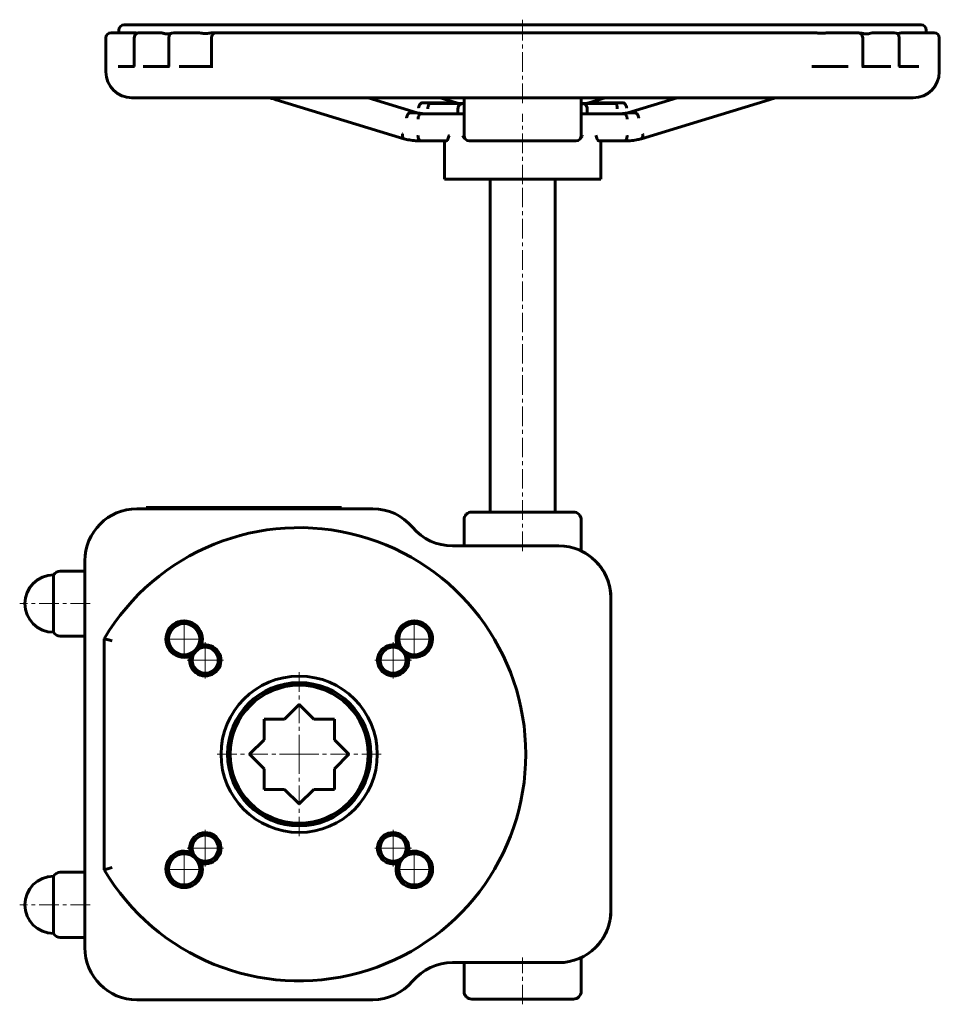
# Model space of a CAD drawing. Header units: millimetres. Extents: x -178 to 176, y -189 to 189.
import ezdxf

# ---------------------------------------------------------------- set-up
doc = ezdxf.new("R2010")
doc.units = ezdxf.units.MM
doc.linetypes.add('K5LT_AXLED', pattern=[12, 7.5, -1.5, 1.5, -1.5])
doc.linetypes.add('K5LT_BASIC', pattern=[0])
doc.layers.add('Системный слой (1)', color=7, linetype='Continuous', true_color=0x6c6c6c)

# ---------------------------------------------------------------- blocks, each defined once
blk = doc.blocks.new('U0')
at = {"layer": 'Системный слой (1)', "color": 143, "linetype": 'K5LT_BASIC', "lineweight": 60, "true_color": 0x33acca}
for p, q in [((50.96, 156.94), (50.95, 156.94)), ((50.97, 156.94), (50.96, 156.94)), ((50.98, 156.94), (50.97, 156.94)), ((51.1, 156.92), (50.98, 156.94)), ((51.22, 156.87), (51.1, 156.92)), ((51.28, 156.83), (51.22, 156.87)), ((51.31, 156.81), (51.28, 156.83)), ((51.32, 156.8), (51.31, 156.81)), ((51.33, 156.79), (51.32, 156.8)), ((51.45, 156.67), (51.33, 156.79)), ((51.55, 156.53), (51.45, 156.67)), ((51.6, 156.45), (51.55, 156.53)), ((51.63, 156.4), (51.6, 156.45)), ((51.64, 156.38), (51.63, 156.4)), ((51.64, 156.37), (51.64, 156.38)), ((51.73, 156.16), (51.64, 156.37)), ((51.8, 155.95), (51.73, 156.16)), ((51.83, 155.83), (51.8, 155.95)), ((51.84, 155.78), (51.83, 155.83)), ((51.84, 155.75), (51.84, 155.78)), ((51.85, 155.73), (51.84, 155.75)), ((51.89, 155.49), (51.85, 155.73)), ((51.91, 155.22), (51.89, 155.49)), ((51.91, 155.09), (51.91, 155.22)), ((51.91, 155.02), (51.91, 155.09)), ((51.91, 154.99), (51.91, 155.02)), ((51.91, 154.97), (51.91, 154.99)), ((51.91, 154.96), (51.91, 154.97)), ((51.91, 154.94), (51.91, 154.96))]:
    blk.add_line(p, q, dxfattribs=at)
blk = doc.blocks.new('U1')
at = {"layer": 'Системный слой (1)', "color": 143, "linetype": 'K5LT_BASIC', "lineweight": 60, "true_color": 0x33acca}
for p, q in [((54.71, 152.94), (54.7, 152.94)), ((54.72, 152.94), (54.71, 152.94)), ((54.73, 152.94), (54.72, 152.94)), ((54.85, 152.92), (54.73, 152.94)), ((54.97, 152.87), (54.85, 152.92)), ((55.03, 152.83), (54.97, 152.87)), ((55.06, 152.81), (55.03, 152.83)), ((55.07, 152.8), (55.06, 152.81)), ((55.08, 152.79), (55.07, 152.8)), ((55.2, 152.67), (55.08, 152.79)), ((55.31, 152.53), (55.2, 152.67)), ((55.35, 152.45), (55.31, 152.53)), ((55.38, 152.4), (55.35, 152.45)), ((55.39, 152.38), (55.38, 152.4)), ((55.39, 152.37), (55.39, 152.38)), ((55.48, 152.16), (55.39, 152.37)), ((55.55, 151.95), (55.48, 152.16)), ((55.58, 151.83), (55.55, 151.95)), ((55.59, 151.78), (55.58, 151.83)), ((55.6, 151.75), (55.59, 151.78)), ((55.6, 151.73), (55.6, 151.75)), ((55.64, 151.49), (55.6, 151.73)), ((55.67, 151.22), (55.64, 151.49)), ((55.67, 151.09), (55.67, 151.22)), ((55.67, 151.02), (55.67, 151.09)), ((55.67, 150.99), (55.67, 151.02)), ((55.67, 150.97), (55.67, 150.99)), ((55.67, 150.96), (55.67, 150.97)), ((55.67, 150.94), (55.67, 150.96))]:
    blk.add_line(p, q, dxfattribs=at)
blk = doc.blocks.new('U2')
at = {"layer": 'Системный слой (1)', "color": 143, "linetype": 'K5LT_BASIC', "lineweight": 60, "true_color": 0x33acca}
for p, q in [((37.91, 143.71), (37.75, 143.52)), ((38.06, 143.92), (37.91, 143.71)), ((38.26, 144.22), (38.06, 143.92)), ((38.4, 144.44), (38.26, 144.22)), ((38.46, 144.54), (38.4, 144.44)), ((38.49, 144.58), (38.46, 144.54)), ((38.51, 144.6), (38.49, 144.58)), ((38.52, 144.63), (38.51, 144.62)), ((38.51, 144.62), (38.51, 144.6)), ((37.57, 143.32), (37.55, 143.3)), ((37.58, 143.33), (37.57, 143.32)), ((37.75, 143.52), (37.58, 143.33))]:
    blk.add_line(p, q, dxfattribs=at)
blk = doc.blocks.new('U3')
at = {"layer": 'Системный слой (1)', "color": 143, "linetype": 'K5LT_BASIC', "lineweight": 60, "true_color": 0x33acca}
for p, q in [((-7.41, 144.63), (-7.42, 144.63)), ((-7.3, 144.44), (-7.41, 144.63)), ((-7.13, 144.18), (-7.3, 144.44)), ((-6.98, 143.96), (-7.13, 144.18)), ((-6.85, 143.77), (-6.98, 143.96)), ((-6.67, 143.55), (-6.85, 143.77)), ((-6.58, 143.44), (-6.67, 143.55)), ((-6.53, 143.38), (-6.58, 143.44)), ((-6.5, 143.36), (-6.53, 143.38)), ((-6.49, 143.34), (-6.5, 143.36)), ((-6.45, 143.3), (-6.49, 143.34))]:
    blk.add_line(p, q, dxfattribs=at)
blk = doc.blocks.new('U4')
at = {"layer": 'Системный слой (1)', "color": 143, "linetype": 'K5LT_BASIC', "lineweight": 60, "true_color": 0x33acca}
for p, q in [((-133.56, 184.12), (-133.32, 184.11)), ((-133.32, 184.11), (-133.32, 184.11)), ((-133.32, 184.11), (-133.3, 184.1)), ((-133.3, 184.1), (-133.26, 184.1)), ((-133.26, 184.1), (-133.18, 184.09)), ((-133.18, 184.09), (-133.02, 184.05)), ((-133.02, 184.05), (-132.87, 184.02)), ((-132.87, 184.02), (-132.7, 183.99)), ((-132.7, 183.99), (-132.59, 183.97)), ((-132.59, 183.97), (-132.58, 183.97)), ((-132.58, 183.97), (-132.56, 183.97)), ((-132.56, 183.97), (-132.51, 183.96)), ((-132.51, 183.96), (-132.43, 183.95)), ((-132.43, 183.95), (-132.39, 183.95))]:
    blk.add_line(p, q, dxfattribs=at)
blk = doc.blocks.new('U5')
at = {"layer": 'Системный слой (1)', "color": 143, "linetype": 'K5LT_BASIC', "lineweight": 60, "true_color": 0x33acca}
for p, q in [((-9.26, 157.09), (-9.89, 157.23)), ((-8.63, 157), (-9.26, 157.09)), ((-8, 156.94), (-8.63, 157))]:
    blk.add_line(p, q, dxfattribs=at)
blk = doc.blocks.new('U6')
at = {"layer": 'Системный слой (1)', "color": 143, "linetype": 'K5LT_BASIC', "lineweight": 60, "true_color": 0x33acca}
for p, q in [((-81.57, 159.12), (-81.47, 159.1)), ((-81.47, 159.1), (-81.43, 159.08)), ((-81.43, 159.08), (-81.4, 159.08)), ((-81.4, 159.08), (-81.39, 159.07)), ((-81.39, 159.07), (-81.38, 159.07)), ((-81.38, 159.07), (-81.37, 159.07)), ((-81.37, 159.07), (-81.36, 159.06)), ((-81.36, 159.06), (-81.34, 159.06)), ((-81.34, 159.06), (-81.32, 159.05)), ((-81.32, 159.05), (-81.29, 159.04)), ((-81.29, 159.04), (-81.27, 159.04)), ((-81.27, 159.04), (-81.23, 159.03)), ((-81.23, 159.03), (-81.15, 159)), ((-81.15, 159), (-81, 158.96)), ((-81, 158.96), (-80.69, 158.87)), ((-80.69, 158.87), (-80.08, 158.69)), ((-80.08, 158.69), (-79.27, 158.44)), ((-79.27, 158.44), (-79.12, 158.4))]:
    blk.add_line(p, q, dxfattribs=at)
blk = doc.blocks.new('U7')
at = {"layer": 'Системный слой (1)', "color": 143, "linetype": 'K5LT_BASIC', "lineweight": 60, "true_color": 0x33acca}
for p, q in [((39.74, 157), (39.11, 156.94)), ((40.37, 157.09), (39.74, 157)), ((40.99, 157.23), (40.37, 157.09))]:
    blk.add_line(p, q, dxfattribs=at)
blk = doc.blocks.new('U8')
at = {"layer": 'Системный слой (1)', "color": 143, "linetype": 'K5LT_BASIC', "lineweight": 60, "true_color": 0x33acca}
for p, q in [((-24.56, 151.24), (-24.57, 150.95)), ((-24.54, 151.49), (-24.56, 151.24)), ((-24.52, 151.61), (-24.54, 151.49)), ((-24.51, 151.67), (-24.52, 151.61)), ((-24.5, 151.7), (-24.51, 151.67)), ((-24.44, 151.97), (-24.5, 151.72)), ((-24.5, 151.72), (-24.5, 151.7)), ((-24.37, 152.18), (-24.44, 151.97)), ((-24.33, 152.28), (-24.37, 152.18)), ((-24.31, 152.33), (-24.33, 152.28)), ((-24.3, 152.35), (-24.31, 152.33)), ((-24.29, 152.36), (-24.3, 152.35)), ((-24.18, 152.56), (-24.29, 152.36)), ((-24.08, 152.69), (-24.18, 152.56)), ((-24.03, 152.74), (-24.08, 152.69)), ((-24, 152.77), (-24.03, 152.74)), ((-23.99, 152.78), (-24, 152.77)), ((-23.98, 152.79), (-23.99, 152.78)), ((-23.62, 152.94), (-23.98, 152.79)), ((-23.61, 152.94), (-23.62, 152.94)), ((-23.6, 152.94), (-23.61, 152.94)), ((-23.61, 152.94), (-23.61, 152.94)), ((-24.57, 150.95), (-24.57, 150.94)), ((-24.57, 150.94), (-24.57, 150.94))]:
    blk.add_line(p, q, dxfattribs=at)
blk = doc.blocks.new('U9')
at = {"layer": 'Системный слой (1)', "color": 143, "linetype": 'K5LT_BASIC', "lineweight": 60, "true_color": 0x33acca}
for p, q in [((-30.55, 145.07), (-30.58, 144.81)), ((-30.58, 144.81), (-30.58, 144.58)), ((-30.58, 144.58), (-30.58, 144.56)), ((-30.58, 144.56), (-30.58, 144.53)), ((-30.58, 144.53), (-30.58, 144.48)), ((-30.58, 144.48), (-30.58, 144.37)), ((-30.58, 144.37), (-30.55, 144.16)), ((-30.53, 145.2), (-30.55, 145.07)), ((-30.55, 144.16), (-30.5, 143.96)), ((-30.51, 145.27), (-30.53, 145.2)), ((-30.5, 145.32), (-30.51, 145.3)), ((-30.51, 145.3), (-30.51, 145.27)), ((-30.5, 145.34), (-30.5, 145.32)), ((-30.5, 145.32), (-30.5, 145.32)), ((-30.5, 143.96), (-30.5, 143.95)), ((-30.5, 143.95), (-30.49, 143.93)), ((-30.49, 143.93), (-30.48, 143.88)), ((-30.48, 143.88), (-30.44, 143.81)), ((-30.44, 143.81), (-30.37, 143.67)), ((-30.37, 143.67), (-30.27, 143.55)), ((-30.27, 143.55), (-30.26, 143.54)), ((-30.26, 143.54), (-30.25, 143.53)), ((-30.25, 143.53), (-30.23, 143.52)), ((-30.23, 143.52), (-30.19, 143.48)), ((-30.19, 143.48), (-30.1, 143.44)), ((-30.1, 143.44), (-30.06, 143.42)), ((-30.06, 143.42), (-30.05, 143.42))]:
    blk.add_line(p, q, dxfattribs=at)
blk = doc.blocks.new('U10')
at = {"layer": 'Системный слой (1)', "color": 143, "linetype": 'K5LT_BASIC', "lineweight": 60, "true_color": 0x33acca}
for p, q in [((-123.68, 184.12), (-123.26, 184.09)), ((-123.26, 184.09), (-123.14, 184.07)), ((-123.14, 184.07), (-123.12, 184.07)), ((-123.12, 184.07), (-123.09, 184.06)), ((-123.09, 184.06), (-123.01, 184.05)), ((-123.01, 184.05), (-122.86, 184.02)), ((-122.86, 184.02), (-122.59, 183.95)), ((-122.59, 183.95), (-122.44, 183.91)), ((-122.44, 183.91), (-122.32, 183.88)), ((-122.32, 183.88), (-122.21, 183.85)), ((-122.21, 183.85), (-122.06, 183.82)), ((-122.06, 183.82), (-121.85, 183.77)), ((-121.85, 183.77), (-121.81, 183.76)), ((-121.81, 183.76), (-121.79, 183.76)), ((-121.79, 183.76), (-121.75, 183.75)), ((-121.75, 183.75), (-121.67, 183.73)), ((-121.67, 183.73), (-121.5, 183.71)), ((-121.5, 183.71), (-121.16, 183.67)), ((-121.16, 183.67), (-121.15, 183.67)), ((-121.15, 183.67), (-121.13, 183.67)), ((-121.13, 183.67), (-121.1, 183.67)), ((-121.1, 183.67), (-121.02, 183.67)), ((-121.02, 183.67), (-120.88, 183.67)), ((-120.88, 183.67), (-120.6, 183.68)), ((-120.6, 183.68), (-120.58, 183.68)), ((-120.58, 183.68), (-120.56, 183.69)), ((-120.56, 183.69), (-120.5, 183.69)), ((-120.5, 183.69), (-120.39, 183.71)), ((-120.39, 183.71), (-120.17, 183.74)), ((-120.17, 183.74), (-119.83, 183.81)), ((-119.83, 183.81), (-119.81, 183.82)), ((-119.81, 183.82), (-119.78, 183.82)), ((-119.78, 183.82), (-119.71, 183.84)), ((-119.71, 183.84), (-119.57, 183.87)), ((-119.57, 183.87), (-119.45, 183.9)), ((-119.45, 183.9), (-119.36, 183.92)), ((-119.36, 183.92), (-119.25, 183.95)), ((-119.25, 183.95), (-119.12, 183.98)), ((-119.12, 183.98), (-118.99, 184.01))]:
    blk.add_line(p, q, dxfattribs=at)
blk = doc.blocks.new('U11')
at = {"layer": 'Системный слой (1)', "color": 143, "linetype": 'K5LT_BASIC', "lineweight": 60, "true_color": 0x33acca}
for p, q in [((159.19, 183.85), (159.22, 183.85)), ((159.22, 183.85), (159.23, 183.85)), ((159.23, 183.85), (159.23, 183.85)), ((159.23, 183.85), (159.23, 183.85)), ((159.23, 183.85), (159.24, 183.84)), ((159.24, 183.84), (159.25, 183.84)), ((159.25, 183.84), (159.28, 183.84)), ((159.28, 183.84), (159.34, 183.84)), ((159.34, 183.84), (159.44, 183.83)), ((159.44, 183.83), (159.66, 183.84)), ((159.66, 183.84), (159.78, 183.84)), ((159.78, 183.84), (159.79, 183.85)), ((159.79, 183.85), (159.82, 183.85)), ((159.82, 183.85), (159.87, 183.85)), ((159.87, 183.85), (159.97, 183.87)), ((159.97, 183.87), (160.16, 183.9)), ((160.16, 183.9), (160.33, 183.93)), ((160.33, 183.93), (160.45, 183.96)), ((160.45, 183.96), (160.47, 183.96)), ((160.47, 183.96), (160.51, 183.97)), ((160.51, 183.97), (160.57, 183.99)), ((160.57, 183.99), (160.63, 184)), ((160.63, 184), (160.69, 184.01)), ((160.69, 184.01), (160.78, 184.03)), ((160.78, 184.03), (160.91, 184.06)), ((160.91, 184.06), (161.09, 184.09)), ((161.09, 184.09), (161.36, 184.12)), ((161.36, 184.12), (161.44, 184.12))]:
    blk.add_line(p, q, dxfattribs=at)
blk = doc.blocks.new('U12')
at = {"layer": 'Системный слой (1)', "color": 143, "linetype": 'K5LT_BASIC', "lineweight": 60, "true_color": 0x33acca}
for p, q in [((61.45, 143.63), (61.51, 143.73)), ((61.51, 143.73), (61.61, 143.97)), ((61.61, 145.34), (61.6, 145.34)), ((61.61, 145.33), (61.61, 145.34)), ((61.66, 145.05), (61.61, 145.33)), ((61.61, 143.98), (61.62, 144)), ((61.61, 143.97), (61.61, 143.98)), ((61.62, 144), (61.63, 144.05)), ((61.63, 144.05), (61.65, 144.14)), ((61.65, 144.14), (61.68, 144.34)), ((61.68, 144.81), (61.66, 145.05)), ((61.69, 144.69), (61.68, 144.81)), ((61.68, 144.34), (61.69, 144.59)), ((61.69, 144.63), (61.69, 144.69)), ((61.69, 144.6), (61.69, 144.63)), ((61.69, 144.59), (61.69, 144.6)), ((61.16, 143.42), (61.17, 143.42)), ((61.17, 143.42), (61.38, 143.55)), ((61.38, 143.56), (61.39, 143.57)), ((61.38, 143.55), (61.38, 143.56)), ((61.39, 143.57), (61.41, 143.59)), ((61.41, 143.59), (61.45, 143.63))]:
    blk.add_line(p, q, dxfattribs=at)
blk = doc.blocks.new('U13')
at = {"layer": 'Системный слой (1)', "color": 143, "linetype": 'K5LT_BASIC', "lineweight": 60, "true_color": 0x33acca}
for p, q in [((111.85, 158.88), (111.03, 158.64)), ((112.68, 159.12), (111.85, 158.88)), ((110.23, 158.4), (110.22, 158.4)), ((110.22, 158.4), (110.22, 158.4)), ((111.03, 158.64), (110.23, 158.4)), ((110.23, 158.4), (110.23, 158.4)), ((110.23, 158.4), (110.23, 158.4)), ((110.23, 158.4), (110.23, 158.4)), ((110.23, 158.4), (110.23, 158.4)), ((110.23, 158.4), (110.23, 158.4)), ((110.23, 158.4), (110.23, 158.4)), ((110.23, 158.4), (110.23, 158.4)), ((110.23, 158.4), (110.23, 158.4))]:
    blk.add_line(p, q, dxfattribs=at)
blk = doc.blocks.new('U14')
at = {"layer": 'Системный слой (1)', "color": 143, "linetype": 'K5LT_BASIC', "lineweight": 60, "true_color": 0x33acca}
for p, q in [((-20.8, 155.24), (-20.81, 154.95)), ((-20.78, 155.49), (-20.8, 155.24)), ((-20.76, 155.61), (-20.78, 155.49)), ((-20.75, 155.67), (-20.76, 155.61)), ((-20.69, 155.97), (-20.75, 155.72)), ((-20.75, 155.72), (-20.75, 155.7)), ((-20.75, 155.7), (-20.75, 155.67)), ((-20.62, 156.18), (-20.69, 155.97)), ((-20.58, 156.28), (-20.62, 156.18)), ((-20.56, 156.33), (-20.58, 156.28)), ((-20.55, 156.35), (-20.56, 156.33)), ((-20.54, 156.36), (-20.55, 156.35)), ((-20.43, 156.56), (-20.54, 156.36)), ((-20.33, 156.69), (-20.43, 156.56)), ((-20.28, 156.75), (-20.33, 156.69)), ((-20.25, 156.77), (-20.28, 156.75)), ((-20.24, 156.78), (-20.25, 156.77)), ((-20.23, 156.79), (-20.24, 156.78)), ((-19.88, 156.94), (-20.23, 156.79)), ((-19.87, 156.94), (-19.88, 156.94)), ((-19.86, 156.94), (-19.87, 156.94)), ((-19.85, 156.94), (-19.86, 156.94)), ((-20.81, 154.95), (-20.81, 154.94)), ((-20.81, 154.94), (-20.81, 154.94))]:
    blk.add_line(p, q, dxfattribs=at)
blk = doc.blocks.new('U15')
at = {"layer": 'Системный слой (1)', "color": 143, "linetype": 'K5LT_BASIC', "lineweight": 60, "true_color": 0x33acca}
for p, q in [((-3.95, -186.88), (15.55, -186.88)), ((15.55, -186.88), (35.05, -186.88))]:
    blk.add_line(p, q, dxfattribs=at)
blk = doc.blocks.new('U16')
at = {"layer": 'Системный слой (1)', "color": 143, "linetype": 'K5LT_BASIC', "lineweight": 60, "true_color": 0x33acca}
for start, end in [(49.8181, 64.5152), (17.5458, 30.3532), (0, 9.5942)]:
    blk.add_arc((29.45, -32.88), 20, start, end, dxfattribs=at)
blk = doc.blocks.new('U17')
at = {"layer": 'Системный слой (1)', "color": 143, "linetype": 'K5LT_BASIC', "lineweight": 60, "true_color": 0x33acca}
for start, end in [(350.4058, 0), (329.6468, 342.4542)]:
    blk.add_arc((29.45, -152.88), 20, start, end, dxfattribs=at)
blk = doc.blocks.new('U18')
at = {"layer": 'Системный слой (1)', "color": 30, "linetype": 'K5LT_AXLED', "lineweight": 18, "true_color": 0xff8000}
for q in [(-114.42, -129.07), (-122.42, -137.07), (-106.42, -137.07), (-114.42, -145.07)]:
    blk.add_line((-114.42, -137.07), q, dxfattribs=at)
blk = doc.blocks.new('U19')
at = {"layer": 'Системный слой (1)', "color": 30, "linetype": 'K5LT_AXLED', "lineweight": 18, "true_color": 0xff8000}
for q in [(-114.42, -40.68), (-122.42, -48.68), (-106.42, -48.68), (-114.42, -56.68)]:
    blk.add_line((-114.42, -48.68), q, dxfattribs=at)
blk = doc.blocks.new('U20')
at = {"layer": 'Системный слой (1)', "color": 30, "linetype": 'K5LT_AXLED', "lineweight": 18, "true_color": 0xff8000}
for q in [(-106.29, -121.94), (-113.29, -128.94), (-99.29, -128.94), (-106.29, -135.94)]:
    blk.add_line((-106.29, -128.94), q, dxfattribs=at)
blk = doc.blocks.new('U21')
at = {"layer": 'Системный слой (1)', "color": 30, "linetype": 'K5LT_AXLED', "lineweight": 18, "true_color": 0xff8000}
for q in [(-106.29, -49.81), (-113.29, -56.81), (-99.29, -56.81), (-106.29, -63.81)]:
    blk.add_line((-106.29, -56.81), q, dxfattribs=at)
blk = doc.blocks.new('U22')
at = {"layer": 'Системный слой (1)', "color": 30, "linetype": 'K5LT_AXLED', "lineweight": 18, "true_color": 0xff8000}
for q in [(-70.23, -60.88), (-102.23, -92.88), (-38.23, -92.88), (-70.23, -124.88)]:
    blk.add_line((-70.23, -92.88), q, dxfattribs=at)
blk = doc.blocks.new('U23')
at = {"layer": 'Системный слой (1)', "color": 30, "linetype": 'K5LT_AXLED', "lineweight": 18, "true_color": 0xff8000}
for q in [(-34.16, -121.94), (-41.16, -128.94), (-27.16, -128.94), (-34.16, -135.94)]:
    blk.add_line((-34.16, -128.94), q, dxfattribs=at)
blk = doc.blocks.new('U24')
at = {"layer": 'Системный слой (1)', "color": 30, "linetype": 'K5LT_AXLED', "lineweight": 18, "true_color": 0xff8000}
for q in [(-34.16, -49.81), (-41.16, -56.81), (-27.16, -56.81), (-34.16, -63.81)]:
    blk.add_line((-34.16, -56.81), q, dxfattribs=at)
blk = doc.blocks.new('U25')
at = {"layer": 'Системный слой (1)', "color": 30, "linetype": 'K5LT_AXLED', "lineweight": 18, "true_color": 0xff8000}
for q in [(-26.03, -129.07), (-34.03, -137.07), (-18.03, -137.07), (-26.03, -145.07)]:
    blk.add_line((-26.03, -137.07), q, dxfattribs=at)
blk = doc.blocks.new('U26')
at = {"layer": 'Системный слой (1)', "color": 30, "linetype": 'K5LT_AXLED', "lineweight": 18, "true_color": 0xff8000}
for q in [(-26.03, -40.68), (-34.03, -48.68), (-18.03, -48.68), (-26.03, -56.68)]:
    blk.add_line((-26.03, -48.68), q, dxfattribs=at)

msp = doc.modelspace()

# ---------------------------------------------------------------- linework, layer by layer
at = {"layer": 'Системный слой (1)', "color": 30, "linetype": 'K5LT_AXLED', "lineweight": 18, "true_color": 0xff8000}
for p, q in [((15.55, 182.12), (15.55, 189.13)), ((15.55, 157.12), (15.55, 184.12)), ((15.55, 125.94), (15.55, 152.94)), ((15.55, -14.88), (15.55, 129.94)), ((-150.55, -35.05), (-177.55, -35.05)), ((-150.55, -150.7), (-177.55, -150.7)), ((15.55, -188.88), (15.55, -170.87))]:
    msp.add_line(p, q, dxfattribs=at)
at = {"layer": 'Системный слой (1)', "color": 143, "linetype": 'K5LT_BASIC', "lineweight": 60, "true_color": 0x33acca}
for p, q in [((168.55, 187.12), (-137.45, 187.12)), ((-115.75, 187.12), (-115.63, 187.12)), ((-144.45, 169.12), (-144.45, 182.12)), ((-137.77, 184.12), (-142.45, 184.12)), ((-139.45, 184.12), (-139.45, 185.12)), ((-133.56, 184.12), (-137.77, 184.12)), ((-133.56, 182.12), (-133.56, 171.12)), ((-128.26, 184.12), (-131.56, 184.12)), ((-123.68, 184.12), (-128.26, 184.12)), ((-120.31, 182.12), (-120.31, 171.12)), ((-114.63, 184.12), (-118.31, 184.12)), ((-109.47, 184.12), (-114.63, 184.12)), ((-103.91, 182.12), (-103.91, 171.12)), ((-101.91, 184.12), (-102.74, 184.12)), ((125.27, 184.12), (-101.91, 184.12)), ((126.75, 184.12), (125.27, 184.12)), ((139.02, 184.12), (133.47, 184.12)), ((144.13, 184.12), (139.02, 184.12)), ((144.15, 184.12), (144.13, 184.12)), ((146.13, 171.12), (146.13, 182.12)), ((155.17, 184.12), (150.44, 184.12)), ((158.18, 184.12), (155.17, 184.12)), ((160.18, 171.12), (160.18, 182.12)), ((165.8, 184.12), (161.44, 184.12)), ((173.55, 184.12), (165.8, 184.12)), ((170.55, 184.12), (170.55, 185.12)), ((175.55, 169.12), (175.55, 182.12)), ((-133.42, 171.12), (-139.71, 171.12)), ((-120, 171.12), (-130.08, 171.12)), ((-103.39, 171.12), (-116.28, 171.12)), ((140.58, 171.12), (126.66, 171.12)), ((156.94, 171.12), (145.76, 171.12)), ((167.7, 171.12), (159.99, 171.12)), ((-134.45, 159.12), (165.55, 159.12)), ((-24.89, 153.37), (-43.74, 159.12)), ((-9.87, 157.22), (-16.11, 159.12)), ((-6.95, 159.12), (-6.95, 145.34)), ((38.05, 145.34), (38.05, 159.12)), ((40.98, 157.22), (47.21, 159.12)), ((55.99, 153.37), (74.84, 159.12)), ((-30.06, 143.42), (-79.12, 158.4)), ((-23, 157.24), (-10, 157.24)), ((-7.38, 156.94), (-19.85, 156.94)), ((-6.95, 156.94), (-7.38, 156.94)), ((38.48, 156.94), (38.05, 156.94)), ((50.95, 156.94), (38.48, 156.94)), ((41.11, 157.24), (54.11, 157.24)), ((61.17, 143.42), (110.22, 158.4)), ((-27.64, 153.37), (-24.89, 153.37)), ((-22.01, 152.94), (-24.89, 153.37)), ((-12.52, 152.94), (-23.6, 152.94)), ((-10.76, 152.94), (-12.52, 152.94)), ((-6.95, 152.94), (-10.76, 152.94)), ((-9.27, 152.94), (-9.27, 154.94)), ((41.87, 152.94), (38.05, 152.94)), ((40.37, 154.94), (40.37, 152.94)), ((43.63, 152.94), (41.87, 152.94)), ((54.7, 152.94), (43.63, 152.94)), ((53.12, 152.94), (55.99, 153.37)), ((55.99, 153.37), (58.74, 153.37)), ((-6.95, 150.94), (-6.95, 150.93)), ((-6.95, 145.34), (-6.95, 144.62)), ((38.05, 144.62), (38.05, 145.34)), ((-24.18, 142.62), (-14.45, 142.62)), ((-23.6, 142.63), (-13.67, 142.63)), ((-14.45, 127.94), (-14.45, 142.63)), ((36.05, 142.62), (-4.95, 142.62)), ((44.77, 142.63), (54.7, 142.63)), ((45.55, 127.94), (45.55, 142.63)), ((45.55, 142.62), (55.29, 142.62)), ((-14.45, 127.94), (45.55, 127.94)), ((3.05, 0.12), (3.05, 127.94)), ((3.05, 127.94), (28.05, 127.94)), ((28.05, 0.12), (28.05, 127.94)), ((-42.01, 1.37), (-132.55, 1.37)), ((-129.05, 1.87), (-54.05, 1.87)), ((-129.05, 1.37), (-129.05, 1.87)), ((-54.05, 1.37), (-54.05, 1.87)), ((35.05, 0.12), (-3.95, 0.12)), ((-6.95, -12.88), (-6.95, -2.88)), ((38.05, -14.82), (38.05, -2.88)), ((15.55, -12.88), (-11.4, -12.88)), ((29.45, -12.88), (15.55, -12.88)), ((-152.55, -18.63), (-152.55, -167.13)), ((-152.55, -22.55), (-161.95, -22.55)), ((-164.55, -24.05), (-164.55, -46.05)), ((49.45, -152.88), (49.45, -32.88)), ((-152.55, -47.55), (-161.95, -47.55)), ((-145.08, -48.54), (-145.08, -137.21)), ((-70.23, -73.78), (-75.82, -79.38)), ((-64.63, -79.38), (-70.23, -73.78)), ((-83.73, -79.38), (-83.73, -87.28)), ((-75.82, -79.38), (-83.73, -79.38)), ((-56.73, -79.38), (-64.63, -79.38)), ((-56.73, -87.28), (-56.73, -79.38)), ((-83.73, -87.28), (-89.32, -92.88)), ((-51.13, -92.88), (-56.73, -87.28)), ((-89.32, -92.88), (-83.73, -98.47)), ((-56.73, -98.47), (-51.13, -92.88)), ((-83.73, -98.47), (-83.73, -106.38)), ((-56.73, -106.38), (-56.73, -98.47)), ((-83.73, -106.38), (-75.82, -106.38)), ((-75.82, -106.38), (-70.23, -111.97)), ((-70.23, -111.97), (-64.63, -106.38)), ((-64.63, -106.38), (-56.73, -106.38)), ((-164.55, -139.7), (-164.55, -161.7)), ((-152.55, -138.2), (-161.95, -138.2)), ((-152.55, -163.2), (-161.95, -163.2)), ((-11.4, -172.88), (15.55, -172.88)), ((-6.95, -183.88), (-6.95, -172.88)), ((15.55, -172.88), (29.45, -172.88)), ((38.05, -183.88), (38.05, -170.93)), ((-132.55, -187.13), (-42.01, -187.13))]:
    msp.add_line(p, q, dxfattribs=at)
for centre, radius in [((-114.42, -48.68), 6), ((-34.16, -56.81), 5), ((-70.23, -92.88), 30), ((-70.23, -92.88), 27.5), ((-70.23, -92.88), 26.5), ((-34.16, -128.94), 5), ((-114.42, -137.07), 6), ((-26.03, -137.07), 6)]:
    msp.add_circle(centre, radius, dxfattribs=at)
for centre, radius, start, end in [((-137.45, 185.12), 2, 90, 180), ((168.55, 185.12), 2, 0, 90), ((-142.45, 182.12), 2, 90, 180), ((-131.56, 182.12), 2, 90, 180.0013), ((-118.31, 182.12), 2, 90, 180), ((-101.91, 182.12), 2, 90, 180), ((-101.9, 182.12), 2, 90, 90.1385), ((144.13, 182.12), 2, 0, 90), ((158.18, 182.12), 2, 0, 90), ((173.55, 182.12), 2, 0, 90), ((-134.45, 169.12), 10, 180, 270), ((165.55, 169.12), 10, 270, 0), ((-4.95, 144.62), 2, 180, 270), ((36.05, 144.62), 2, 270, 0), ((-132.55, -18.63), 20, 90, 180), ((-42.01, -18.63), 20, 40.072, 90), ((-3.95, -2.88), 3, 90, 180), ((35.05, -2.88), 3, 0, 90), ((-70.23, -92.88), 87, 210.6398, 149.3602), ((-11.4, 7.12), 20, 220.072, 270), ((29.45, -32.88), 20, 0, 90), ((-161.95, -25.55), 3, 90, 150), ((-164.55, -35.05), 11, 90, 180), ((-164.55, -35.05), 11, 180, 270), ((-114.42, -48.68), 7, 0, 289.4453), ((-26.03, -48.68), 7, 250.5547, 180), ((-26.03, -48.68), 6, 0, 180), ((-161.95, -44.55), 3, 210, 270), ((-114.42, -48.68), 7, 340.5547, 0), ((-26.03, -48.68), 7, 180, 199.4453), ((-26.03, -48.68), 6, 180, 0), ((-106.29, -56.81), 6, 180, 104.7836), ((-106.29, -56.81), 5, 0, 180), ((-34.16, -56.81), 6, 75.2164, 0), ((-106.29, -56.81), 6, 165.2164, 180), ((-34.16, -56.81), 6, 0, 14.7836), ((-106.29, -56.81), 5, 180, 0), ((-106.29, -128.94), 6, 255.2164, 180), ((-106.29, -128.94), 5, 0, 180), ((-34.16, -128.94), 6, 0, 284.7836), ((-114.42, -137.07), 7, 70.5547, 0), ((-106.29, -128.94), 6, 180, 194.7836), ((-106.29, -128.94), 5, 180, 0), ((-34.16, -128.94), 6, 345.2164, 0), ((-26.03, -137.07), 7, 0, 109.4453), ((-114.42, -137.07), 7, 0, 19.4453), ((-26.03, -137.07), 7, 160.5547, 0), ((-164.55, -150.7), 11, 90, 180), ((-161.95, -141.2), 3, 90, 150), ((-164.55, -150.7), 11, 180, 270), ((29.45, -152.88), 20, 270, 0), ((-161.95, -160.2), 3, 210, 270), ((-132.55, -167.13), 20, 180, 270), ((-11.4, -192.88), 20, 90, 139.928), ((-42.01, -167.13), 20, 270, 319.928), ((-3.95, -183.88), 3, 180, 270), ((35.05, -183.88), 3, 270, 0)]:
    msp.add_arc(centre, radius, start, end, dxfattribs=at)
for centre, major_axis, start_param, end_param in [((-78.53, 160.31), (-0.58, -1.91), 0, 0.00086), ((109.64, 160.31), (0.58, -1.91), 6.282325, 6.283185)]:
    msp.add_ellipse(centre, major_axis=major_axis, ratio=0.483398, start_param=start_param, end_param=end_param, dxfattribs=at)
for points, knots in [([(-109.47, 184.12), (-108.86, 184.12), (-108.2, 184.01), (-107.29, 183.9), (-107.03, 183.87), (-106.62, 183.84), (-106.47, 183.84), (-106.19, 183.83), (-106.06, 183.83), (-105.76, 183.84), (-105.6, 183.85), (-105.1, 183.89), (-104.77, 183.93), (-103.96, 184.04), (-103.5, 184.1), (-102.94, 184.12), (-102.84, 184.12), (-102.74, 184.12)], [1.6047723, 1.6047723, 1.6047723, 1.6047723, 1.7859758, 1.7859758, 1.8585074, 1.8585074, 1.8999142, 1.8999142, 1.9361562, 1.9361562, 1.9820109, 1.9820109, 2.0749762, 2.0749762, 2.2064312, 2.2064312, 2.2333207, 2.2333207, 2.2333207, 2.2333207]), ([(126.75, 184.12), (126.88, 184.12), (127.01, 184.12), (127.73, 184.1), (128.32, 184.03), (129.2, 183.97), (129.43, 183.95), (129.83, 183.94), (129.99, 183.94), (130.3, 183.94), (130.46, 183.94), (130.84, 183.95), (131.06, 183.96), (131.55, 184), (131.81, 184.02), (132.53, 184.08), (133.01, 184.12), (133.47, 184.12)], [2.8225754, 2.8225754, 2.8225754, 2.8225754, 2.8716491, 2.8716491, 3.1047406, 3.1047406, 3.1921976, 3.1921976, 3.2494541, 3.2494541, 3.3049828, 3.3049828, 3.3841365, 3.3841365, 3.4790953, 3.4790953, 3.6466024, 3.6466024, 3.6466024, 3.6466024]), ([(144.15, 184.12), (144.86, 184.12), (145.59, 183.92), (146.5, 183.75), (146.72, 183.71), (147.05, 183.68), (147.17, 183.67), (147.39, 183.67), (147.49, 183.67), (147.71, 183.68), (147.84, 183.69), (148.22, 183.73), (148.47, 183.78), (149.09, 183.92), (149.46, 184.01), (150.02, 184.1), (150.23, 184.12), (150.44, 184.12)], [1.6931653, 1.6931653, 1.6931653, 1.6931653, 1.9760028, 1.9760028, 2.0639478, 2.0639478, 2.1104461, 2.1104461, 2.1500558, 2.1500558, 2.1994055, 2.1994055, 2.2992103, 2.2992103, 2.4407249, 2.4407249, 2.5167884, 2.5167884, 2.5167884, 2.5167884]), ([(-23, 157.24), (-23.13, 157.24), (-23.27, 157.19), (-23.55, 157), (-23.69, 156.86), (-23.95, 156.5), (-24.07, 156.29), (-24.27, 155.82), (-24.35, 155.56), (-24.41, 155.3), (-24.41, 155.3), (-24.41, 155.29)], [-0.3140451, -0.3140451, -0.3140451, -0.3140451, -0.2359359, -0.2359359, -0.1578149, -0.1578149, -0.0796713, -0.0796713, 0, 0, 0.0011521, 0.0011521, 0.0011521, 0.0011521]), ([(-19.88, 156.94), (-19.91, 156.94), (-19.95, 156.94), (-20.02, 156.93), (-20.06, 156.93), (-20.14, 156.93), (-20.17, 156.93), (-20.25, 156.93), (-20.28, 156.93), (-20.36, 156.93), (-20.39, 156.93), (-20.43, 156.93)], [0, 0, 0, 0, 1.2, 1.2, 2.4, 2.4, 3.6, 3.6, 4.8, 4.8, 6, 6, 6, 6]), ([(-9.89, 157.23), (-9.92, 157.23), (-9.96, 157.24), (-10, 157.24), (-10, 157.24), (-10, 157.24)], [-0.33796806, -0.33796806, -0.33796806, -0.33796806, -0.31530633, -0.31530633, -0.31385382, -0.31385382, -0.31385382, -0.31385382]), ([(-9.27, 154.94), (-9.27, 155.18), (-9.23, 155.41), (-9.08, 155.85), (-8.96, 156.06), (-8.66, 156.44), (-8.47, 156.6), (-8.12, 156.79), (-7.98, 156.85), (-7.69, 156.92), (-7.54, 156.94), (-7.38, 156.94), (-7.38, 156.94), (-7.38, 156.94)], [0, 0, 0, 0, 0.0703221, 0.0703221, 0.1443901, 0.1443901, 0.226925, 0.226925, 0.2798257, 0.2798257, 0.3334588, 0.3334588, 0.3341715, 0.3341715, 0.3341715, 0.3341715]), ([(38.48, 156.94), (38.49, 156.94), (38.49, 156.94), (38.64, 156.94), (38.79, 156.92), (39.09, 156.85), (39.23, 156.79), (39.57, 156.6), (39.77, 156.44), (40.07, 156.06), (40.18, 155.85), (40.33, 155.41), (40.37, 155.18), (40.37, 154.94)], [-0.0007154, -0.0007154, -0.0007154, -0.0007154, 0, 0, 0.0538427, 0.0538427, 0.1069501, 0.1069501, 0.1898075, 0.1898075, 0.2641649, 0.2641649, 0.3347618, 0.3347618, 0.3347618, 0.3347618]), ([(50.98, 156.94), (51.02, 156.94), (51.06, 156.94), (51.13, 156.93), (51.17, 156.93), (51.24, 156.93), (51.28, 156.93), (51.35, 156.93), (51.39, 156.93), (51.46, 156.93), (51.5, 156.93), (51.54, 156.93)], [0, 0, 0, 0, 1.2, 1.2, 2.4, 2.4, 3.6, 3.6, 4.8, 4.8, 6, 6, 6, 6]), ([(55.51, 155.29), (55.51, 155.3), (55.51, 155.3), (55.48, 155.43), (55.45, 155.56), (55.37, 155.81), (55.32, 155.94), (55.17, 156.3), (55.05, 156.51), (54.79, 156.87), (54.65, 157.01), (54.37, 157.19), (54.24, 157.24), (54.11, 157.24)], [-0.6290379, -0.6290379, -0.6290379, -0.6290379, -0.6278858, -0.6278858, -0.5889752, -0.5889752, -0.5469518, -0.5469518, -0.4688086, -0.4688086, -0.3906879, -0.3906879, -0.3140313, -0.3140313, -0.3140313, -0.3140313]), ([(-27.64, 153.37), (-27.77, 153.37), (-27.91, 153.32), (-28.19, 153.13), (-28.33, 152.99), (-28.59, 152.63), (-28.71, 152.42), (-28.91, 151.95), (-28.99, 151.7), (-29.05, 151.44), (-29.05, 151.43), (-29.05, 151.43)], [-0.3140216, -0.3140216, -0.3140216, -0.3140216, -0.2359048, -0.2359048, -0.1577807, -0.1577807, -0.0796428, -0.0796428, 0, 0, 0.0011591, 0.0011591, 0.0011591, 0.0011591]), ([(-23.62, 152.94), (-23.66, 152.94), (-23.69, 152.94), (-23.77, 152.94), (-23.81, 152.93), (-23.88, 152.93), (-23.92, 152.93), (-23.99, 152.93), (-24.03, 152.93), (-24.11, 152.93), (-24.14, 152.93), (-24.18, 152.93)], [0, 0, 0, 0, 1.2, 1.2, 2.4, 2.4, 3.6, 3.6, 4.8, 4.8, 6, 6, 6, 6]), ([(54.73, 152.94), (54.76, 152.94), (54.8, 152.94), (54.87, 152.94), (54.91, 152.93), (54.99, 152.93), (55.02, 152.93), (55.1, 152.93), (55.14, 152.93), (55.21, 152.93), (55.25, 152.93), (55.29, 152.93)], [0, 0, 0, 0, 1.2, 1.2, 2.4, 2.4, 3.6, 3.6, 4.8, 4.8, 6, 6, 6, 6]), ([(60.16, 151.43), (60.16, 151.43), (60.16, 151.44), (60.14, 151.5), (60.13, 151.56), (60.1, 151.68), (60.08, 151.75), (60.01, 151.95), (59.96, 152.08), (59.81, 152.44), (59.69, 152.65), (59.43, 153), (59.29, 153.14), (59.01, 153.33), (58.87, 153.37), (58.74, 153.37)], [-0.6289747, -0.6289747, -0.6289747, -0.6289747, -0.6278155, -0.6278155, -0.6099785, -0.6099785, -0.5885789, -0.5885789, -0.546933, -0.546933, -0.4687954, -0.4687954, -0.3906715, -0.3906715, -0.3140079, -0.3140079, -0.3140079, -0.3140079]), ([(-24.62, 144.63), (-24.62, 144.63), (-24.62, 144.62), (-24.62, 144.35), (-24.59, 144.09), (-24.48, 143.61), (-24.4, 143.39), (-24.21, 143.02), (-24.1, 142.88), (-23.86, 142.68), (-23.73, 142.63), (-23.6, 142.63)], [-0.0012031, -0.0012031, -0.0012031, -0.0012031, 0, 0, 0.0795793, 0.0795793, 0.1577119, 0.1577119, 0.2358387, 0.2358387, 0.3139628, 0.3139628, 0.3139628, 0.3139628]), ([(-12.64, 144.63), (-12.65, 144.63), (-12.65, 144.63), (-12.75, 144.3), (-12.92, 143.75), (-13.13, 143.26), (-13.15, 143.2), (-13.19, 143.13)], [-0.0006325, -0.0006325, -0.0006325, -0.0006325, 0, 0, 0.1371902, 0.1371902, 0.1589984, 0.1589984, 0.1589984, 0.1589984]), ([(44.29, 143.13), (44.26, 143.2), (44.23, 143.26), (44.03, 143.75), (43.86, 144.3), (43.75, 144.63), (43.75, 144.63), (43.75, 144.63)], [0.6645493, 0.6645493, 0.6645493, 0.6645493, 0.6863582, 0.6863582, 0.8235521, 0.8235521, 0.8241845, 0.8241845, 0.8241845, 0.8241845]), ([(54.7, 142.63), (54.83, 142.63), (54.96, 142.68), (55.21, 142.88), (55.32, 143.02), (55.51, 143.39), (55.58, 143.61), (55.69, 144.09), (55.72, 144.35), (55.72, 144.62), (55.72, 144.63), (55.72, 144.63)], [0, 0, 0, 0, 0.0781238, 0.0781238, 0.1562504, 0.1562504, 0.2343827, 0.2343827, 0.3139618, 0.3139618, 0.3151648, 0.3151648, 0.3151648, 0.3151648]), ([(-24.18, 142.62), (-24.19, 142.62), (-24.19, 142.62), (-24.21, 142.62), (-24.22, 142.62), (-24.24, 142.62), (-24.26, 142.62), (-24.31, 142.62), (-24.34, 142.62), (-24.43, 142.62), (-24.49, 142.62), (-24.67, 142.63), (-24.78, 142.63), (-25.11, 142.64), (-25.33, 142.65), (-25.94, 142.69), (-26.33, 142.72), (-27.12, 142.82), (-27.51, 142.87), (-28.29, 143.01), (-28.68, 143.08), (-29.4, 143.25), (-29.72, 143.33), (-30.05, 143.42)], [0, 0, 0, 0, 0.039418, 0.039418, 0.105114, 0.105114, 0.223367, 0.223367, 0.446734, 0.446734, 0.880329, 0.880329, 1.694947, 1.694947, 3.21904, 3.21904, 6.01904, 6.01904, 8.81904, 8.81904, 11.61904, 11.61904, 14, 14, 14, 14]), ([(-13.19, 143.13), (-13.23, 143.05), (-13.3, 142.91), (-13.41, 142.78), (-13.5, 142.69), (-13.58, 142.64), (-13.64, 142.63), (-13.67, 142.63)], [0, 0, 0, 0, 2.012553, 3.684576, 5.016874, 6.346023, 8, 8, 8, 8]), ([(44.77, 142.63), (44.75, 142.63), (44.7, 142.64), (44.63, 142.68), (44.56, 142.73), (44.49, 142.8), (44.42, 142.89), (44.35, 143.01), (44.31, 143.1), (44.29, 143.13)], [0, 0, 0, 0, 1.621764, 3.230568, 4.742502, 5.661001, 7.186945, 9.122606, 10, 10, 10, 10]), ([(61.16, 143.42), (61.14, 143.42), (61.12, 143.41), (61.08, 143.4), (61.05, 143.39), (60.97, 143.37), (60.91, 143.35), (60.74, 143.31), (60.63, 143.28), (60.29, 143.2), (60.06, 143.15), (59.45, 143.02), (59.06, 142.94), (58.27, 142.82), (57.88, 142.77), (57.09, 142.69), (56.7, 142.66), (55.98, 142.63), (55.66, 142.62), (55.32, 142.62), (55.3, 142.62), (55.29, 142.62)], [0, 0, 0, 0, 0.122884, 0.122884, 0.32769, 0.32769, 0.737303, 0.737303, 1.556529, 1.556529, 3.194981, 3.194981, 5.994981, 5.994981, 8.794981, 8.794981, 11.594981, 11.594981, 13.881721, 13.881721, 14, 14, 14, 14]), ([(47.4, -24.05), (47.22, -23.7), (47.04, -23.35), (46.83, -22.98), (46.81, -22.95), (46.76, -22.87), (46.73, -22.82), (46.7, -22.77), (46.7, -22.76), (46.69, -22.75), (46.68, -22.73), (46.67, -22.71), (46.67, -22.71), (46.66, -22.7), (46.66, -22.69), (46.66, -22.69), (46.66, -22.68), (46.65, -22.67), (46.65, -22.67), (46.63, -22.64), (46.62, -22.63), (46.6, -22.59), (46.59, -22.56), (46.54, -22.49), (46.51, -22.43), (46.41, -22.28), (46.34, -22.17), (46.15, -21.87), (46.01, -21.66), (45.65, -21.15), (45.42, -20.83), (44.84, -20.09), (44.48, -19.67), (44.1, -19.26)], [0, 0, 0, 0, 4.760661, 4.760661, 5.190112, 5.190112, 5.875242, 5.875242, 5.904346, 5.904346, 6.11744, 6.11744, 6.181018, 6.181018, 6.244595, 6.244595, 6.296062, 6.296062, 6.392941, 6.392941, 6.583672, 6.583672, 6.95908, 6.95908, 7.709895, 7.709895, 9.199414, 9.199414, 12.154234, 12.154234, 16.914895, 16.914895, 23.803305, 23.803305, 23.803305, 23.803305]), ([(49.45, -32.65), (49.44, -32.29), (49.43, -31.94), (49.38, -31.24), (49.35, -30.89), (49.31, -30.5), (49.3, -30.46), (49.29, -30.35), (49.28, -30.28), (49.26, -30.17), (49.26, -30.13), (49.25, -30.06), (49.25, -30.04), (49.24, -30), (49.24, -29.99), (49.23, -29.97), (49.23, -29.96), (49.23, -29.95), (49.23, -29.94), (49.23, -29.93), (49.23, -29.93), (49.23, -29.92), (49.23, -29.92), (49.23, -29.91), (49.23, -29.91), (49.22, -29.89), (49.22, -29.88), (49.22, -29.85), (49.22, -29.84), (49.21, -29.78), (49.2, -29.75), (49.19, -29.65), (49.18, -29.6), (49.17, -29.53), (49.16, -29.51), (49.14, -29.36), (49.11, -29.22), (49.03, -28.81), (48.97, -28.54), (48.85, -28), (48.78, -27.73), (48.7, -27.47)], [0, 0, 0, 0, 4.600011, 4.600011, 9.200022, 9.200022, 9.711179, 9.711179, 10.652685, 10.652685, 11.197419, 11.197419, 11.512591, 11.512591, 11.694943, 11.694943, 11.800448, 11.800448, 11.861491, 11.861491, 11.922534, 11.922534, 11.960322, 11.960322, 12.024272, 12.024272, 12.146357, 12.146357, 12.387621, 12.387621, 12.864336, 12.864336, 13.617491, 13.617491, 13.806139, 13.806139, 15.666489, 15.666489, 19.340682, 19.340682, 23.000056, 23.000056, 23.000056, 23.000056]), ([(-145.08, -48.54), (-145.08, -48.54), (-145.06, -48.54), (-145.01, -48.55), (-144.95, -48.57), (-144.83, -48.61), (-144.66, -48.65), (-144.46, -48.71), (-144.24, -48.77), (-143.99, -48.84), (-143.58, -48.95), (-142.95, -49.12), (-142.38, -49.28), (-142.08, -49.37)], [0, 0, 0, 0, 1.252238, 1.809693, 2.600557, 3.625065, 4.743789, 5.779112, 6.740785, 7.743603, 8.872279, 11.252393, 14, 14, 14, 14]), ([(-107.82, -51.01), (-108.01, -51.19), (-108.21, -51.37), (-108.91, -52.03), (-109.43, -52.53), (-110.57, -53.67), (-111.07, -54.19), (-111.73, -54.89), (-111.91, -55.09), (-112.09, -55.28)], [1.5910086, 1.5910086, 1.5910086, 1.5910086, 1.6858673, 1.6858673, 1.9267055, 1.9267055, 2.1675436, 2.1675436, 2.2624023, 2.2624023, 2.2624023, 2.2624023]), ([(-32.63, -51.01), (-32.44, -51.19), (-32.24, -51.37), (-31.54, -52.03), (-31.02, -52.53), (-29.88, -53.67), (-29.38, -54.19), (-28.72, -54.89), (-28.54, -55.09), (-28.36, -55.28)], [1.5910349, 1.5910349, 1.5910349, 1.5910349, 1.6858907, 1.6858907, 1.9267322, 1.9267322, 2.1675737, 2.1675737, 2.2624295, 2.2624295, 2.2624295, 2.2624295]), ([(-112.09, -130.47), (-111.91, -130.66), (-111.73, -130.86), (-111.07, -131.56), (-110.57, -132.08), (-109.43, -133.22), (-108.91, -133.72), (-108.21, -134.38), (-108.01, -134.56), (-107.82, -134.74)], [1.5910086, 1.5910086, 1.5910086, 1.5910086, 1.6858673, 1.6858673, 1.9267055, 1.9267055, 2.1675436, 2.1675436, 2.2624023, 2.2624023, 2.2624023, 2.2624023]), ([(-32.63, -134.74), (-32.44, -134.56), (-32.24, -134.38), (-31.54, -133.72), (-31.02, -133.22), (-29.88, -132.08), (-29.38, -131.56), (-28.72, -130.86), (-28.54, -130.66), (-28.36, -130.47)], [1.5910086, 1.5910086, 1.5910086, 1.5910086, 1.6858673, 1.6858673, 1.9267055, 1.9267055, 2.1675436, 2.1675436, 2.2624023, 2.2624023, 2.2624023, 2.2624023]), ([(-145.08, -137.21), (-145.08, -137.21), (-145.06, -137.21), (-145.01, -137.2), (-144.95, -137.18), (-144.83, -137.14), (-144.66, -137.1), (-144.46, -137.04), (-144.24, -136.98), (-143.99, -136.91), (-143.58, -136.8), (-142.95, -136.63), (-142.38, -136.47), (-142.08, -136.38)], [0, 0, 0, 0, 1.252238, 1.809693, 2.600557, 3.625065, 4.743789, 5.779112, 6.740785, 7.743603, 8.872279, 11.252393, 14, 14, 14, 14]), ([(48.7, -158.28), (48.79, -157.98), (48.86, -157.68), (48.95, -157.32), (48.96, -157.27), (48.98, -157.16), (49, -157.11), (49.02, -157.01), (49.03, -156.96), (49.05, -156.87), (49.05, -156.82), (49.07, -156.74), (49.08, -156.7), (49.09, -156.62), (49.1, -156.59), (49.11, -156.52), (49.12, -156.49), (49.13, -156.42), (49.14, -156.39), (49.14, -156.35), (49.14, -156.34), (49.15, -156.33), (49.15, -156.32), (49.15, -156.3), (49.15, -156.29), (49.16, -156.25), (49.16, -156.23), (49.17, -156.2), (49.17, -156.2), (49.18, -156.14), (49.19, -156.08), (49.21, -155.92), (49.23, -155.82), (49.28, -155.5), (49.3, -155.29), (49.38, -154.59), (49.41, -154.11), (49.43, -153.63)], [0, 0, 0, 0, 4.414904, 4.414904, 5.217536, 5.217536, 5.97154, 5.97154, 6.656998, 6.656998, 7.280142, 7.280142, 7.846636, 7.846636, 8.361631, 8.361631, 8.829809, 8.829809, 9.297986, 9.297986, 9.400875, 9.400875, 9.497529, 9.497529, 9.690836, 9.690836, 9.996561, 9.996561, 10.074333, 10.074333, 10.835091, 10.835091, 12.344135, 12.344135, 15.337281, 15.337281, 22.074521, 22.074521, 22.074521, 22.074521]), ([(44.11, -166.48), (44.38, -166.19), (44.63, -165.9), (45.12, -165.3), (45.36, -165), (45.63, -164.63), (45.67, -164.57), (45.76, -164.46), (45.8, -164.4), (45.86, -164.3), (45.89, -164.27), (45.93, -164.2), (45.95, -164.18), (45.98, -164.14), (45.99, -164.12), (46, -164.1), (46.01, -164.09), (46.02, -164.07), (46.03, -164.06), (46.04, -164.05), (46.04, -164.04), (46.05, -164.03), (46.05, -164.03), (46.06, -164.02), (46.06, -164.01), (46.07, -164), (46.08, -163.99), (46.09, -163.96), (46.11, -163.95), (46.14, -163.89), (46.16, -163.86), (46.23, -163.75), (46.28, -163.68), (46.41, -163.47), (46.5, -163.33), (46.62, -163.12), (46.67, -163.05), (46.83, -162.77), (46.95, -162.56), (47.18, -162.12), (47.3, -161.89), (47.42, -161.65)], [0, 0, 0, 0, 4.782639, 4.782639, 9.565277, 9.565277, 10.419154, 10.419154, 11.272724, 11.272724, 11.832097, 11.832097, 12.198673, 12.198673, 12.438903, 12.438903, 12.596334, 12.596334, 12.699504, 12.699504, 12.802674, 12.802674, 12.855822, 12.855822, 12.924602, 12.924602, 13.05591, 13.05591, 13.315398, 13.315398, 13.828123, 13.828123, 14.841067, 14.841067, 16.841944, 16.841944, 17.8418, 17.8418, 20.793675, 20.793675, 23.913194, 23.913194, 23.913194, 23.913194])]:
    msp.add_open_spline(points, degree=3, knots=knots, dxfattribs=at)
msp.add_open_spline([(41.11, 157.24), (41.07, 157.24), (41.03, 157.24), (40.99, 157.23)], degree=3, dxfattribs=at)

# ---------------------------------------------------------------- block references
at = {"layer": 'Системный слой (1)'}
for name in ['U4', 'U10', 'U11', 'U6', 'U13', 'U14', 'U5', 'U7', 'U0', 'U8', 'U1', 'U9', 'U3', 'U2', 'U12', 'U16', 'U19', 'U26', 'U21', 'U24', 'U22', 'U20', 'U23', 'U18', 'U25', 'U17', 'U15']:
    msp.add_blockref(name, (0, 0), dxfattribs=at)

doc.saveas('drawing.dxf')
